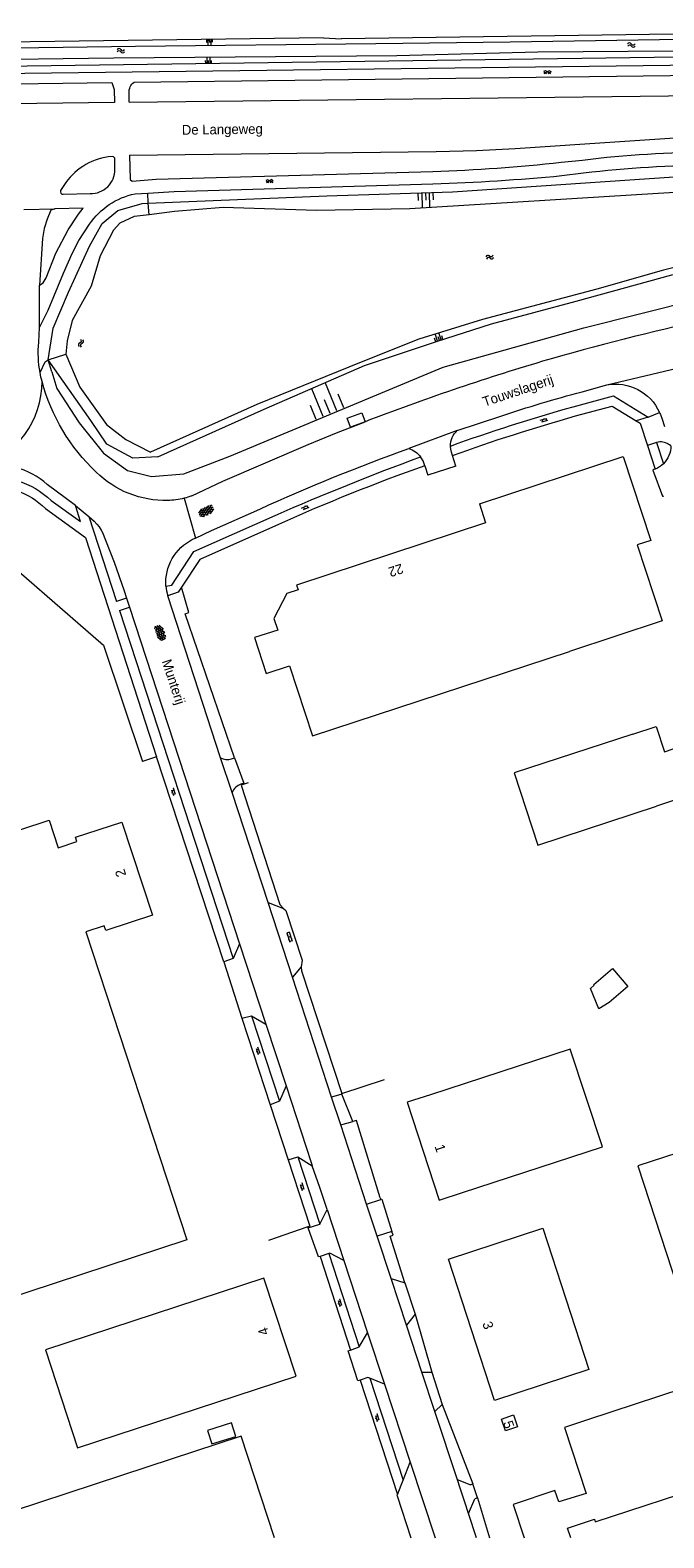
# Model space of a CAD drawing. Extents: x 99476 to 102828, y 406437 to 407931.
# Tile 142 of 162: x 101807 to 101936, y 406437 to 406744. Entities that reach past the tile are written whole.
import ezdxf

# ---------------------------------------------------------------- set-up
doc = ezdxf.new("R2010")
doc.units = 0
doc.header["$MEASUREMENT"] = 0
for name, color, linetype, lineweight in [('BG_bijgebouw', 253, 'Continuous', 0), ('BG_dakoverstek bijgebouw', 253, 'Continuous', 0), ('BG_gesloten verharding', 253, 'Continuous', 0), ('BG_heg haag', 253, 'Continuous', 0), ('BG_hek', 253, 'Continuous', 0), ('BG_hoofdgebouw', 253, 'Continuous', 13), ('BG_huisnummer', 253, 'Continuous', 0), ('BG_insteek sloot', 253, 'Continuous', 0), ('BG_kant sloot', 253, 'Continuous', 0), ('BG_kant verharding', 253, 'Continuous', 0), ('BG_open verharding', 253, 'Continuous', 0), ('BG_straatnaam', 253, 'Continuous', 0), ('BG_talud', 253, 'Continuous', 0), ('BG_taludsymbool', 253, 'Continuous', 0), ('BG_vlakafsluiter', 253, 'Continuous', 0), ('BG_watersymbool', 253, 'Continuous', 0)]:
    doc.layers.add(name, color=color, linetype=linetype, lineweight=lineweight)
doc.styles.add('Style-WORKING', font='WORKING.shx')

# ---------------------------------------------------------------- blocks, each defined once
blk = doc.blocks.new('S01GV4')
at = {"layer": 'BG_gesloten verharding', "linetype": 'Continuous', "lineweight": 0}
for p, q in [((0, 0.278304), (0.9421, 0.823239)), ((0, -0.181671), (1.741927, 0.823239)), ((0, 0.098949), (1.593645, -0.823239)), ((0.117, -0.579), (1.53, 0.238)), ((0.163, 0.466), (2.296, -0.767)), ((0.531, -0.801), (3.134, 0.701)), ((0.567, 0.694), (2.709, -0.545)), ((1.118159, 0.823239), (3.097745, -0.32208)), ((1.293565, -0.823239), (3.161206, 0.256049)), ((1.529745, 0.23842), (2.542019, 0.823239)), ((1.91699, 0.823239), (3.161206, 0.104286)), ((2.715943, 0.823239), (3.161206, 0.565645)), ((0, -0.363991), (0.793486, -0.823239)), ((2.092105, -0.823239), (3.161206, -0.205903))]:
    blk.add_line(p, q, dxfattribs=at)
blk = doc.blocks.new('S02OV6')
at = {"layer": 'BG_open verharding', "linetype": 'Continuous', "lineweight": 0}
for p, q in [((0, 0.20784), (1.371449, 0.20784)), ((0.085505, 0.20784), (0.085505, 0.268177)), ((0.485, -0.192), (0.486, 0.207)), ((0.885505, 0.20784), (0.885505, 0.31106)), ((1.285, -0.193), (1.285, 0.207)), ((0.268333, -0.19216), (1.549656, -0.19216)), ((0.885505, -0.32925), (0.885505, -0.19216))]:
    blk.add_line(p, q, dxfattribs=at)
blk = doc.blocks.new('S01GV2')
at = {"layer": 'BG_gesloten verharding', "linetype": 'Continuous', "lineweight": 0}
for p, q in [((-0.011625, -0.500414), (0.648313, 0.582897)), ((0.006945, 0.298967), (0.268018, 0.727007)), ((0.618374, -0.705844), (0.009489, 0.408468)), ((0.63697, 0.094645), (0.291267, 0.726467)), ((0.172792, -0.724773), (-0.009122, -0.392669)), ((0.31767, -0.728139), (0.629741, -0.216538))]:
    blk.add_line(p, q, dxfattribs=at)
blk = doc.blocks.new('S02OV2')
at = {"layer": 'BG_open verharding', "linetype": 'Continuous', "lineweight": 0}
for p, q in [((0.052866, 0.482148), (0.183301, 0.482148)), ((0.183301, -1.01785), (0.183301, 0.982147)), ((0.183301, 0.895191), (0.705039, 0.895191)), ((0.705039, -1.01785), (0.705039, 0.982147)), ((0.705039, 0.43867), (0.835473, 0.43867)), ((0.052866, -0.517416), (0.183301, -0.517416)), ((0.183301, -0.017851), (0.705039, -0.017851)), ((0.183301, -0.930894), (0.705039, -0.930894)), ((0.705039, -0.473938), (0.835473, -0.473938))]:
    blk.add_line(p, q, dxfattribs=at)
blk = doc.blocks.new('WATERS')
at = {"layer": 'BG_watersymbool', "linetype": 'Continuous', "lineweight": 0}
for centre, start, end in [((-0.375, 0.25), 28.07249, 151.92751), ((-0.375, -0.2), 28.07249, 151.92751), ((0.375, 0.65), 208.07249, 331.92751), ((0.375, 0.2), 208.07249, 331.92751)]:
    blk.add_arc(centre, 0.425, start, end, dxfattribs=at)
blk = doc.blocks.new('S04')
at = {"layer": 'BG_taludsymbool', "linetype": 'Continuous', "lineweight": 0}
for p, q in [((-0.5, 0), (-0.5, -0.5)), ((-0.25, 0), (-0.25, -1)), ((0, 0), (0, -0.5)), ((0.25, 0), (0.25, -1)), ((0.5, 0), (0.5, -0.5))]:
    blk.add_line(p, q, dxfattribs=at)

msp = doc.modelspace()

# ---------------------------------------------------------------- linework, layer by layer
at = {"layer": 'BG_bijgebouw', "linetype": 'Continuous', "lineweight": 0}
for p, q in [((101929.983, 406600.903), (101905.744, 406593.024)), ((101905.744, 406593.024), (101910.567, 406578.299)), ((101910.567, 406578.299), (101934.749, 406586.254))]:
    msp.add_line(p, q, dxfattribs=at)
at = {"layer": 'BG_bijgebouw', "linetype": 'Continuous', "lineweight": 0, "flags": 128}
msp.add_lwpolyline([(101929.983, 406600.903), (101934.731, 406602.47), (101936.425, 406597.336), (101940.176, 406598.573), (101943.151, 406589.556), (101939.339, 406588.299), (101939.497, 406587.821), (101934.749, 406586.254)], dxfattribs=at)
at = {"layer": 'BG_dakoverstek bijgebouw', "linetype": 'Continuous', "lineweight": 0, "flags": 128}
for points in [[(101922.058, 406549.789), (101921.978, 406549.881), (101925.772, 406553.153), (101928.92, 406549.501), (101925.126, 406546.23), (101923.021, 406544.958), (101921.31, 406549.059), (101922.058, 406549.789)], [(101848.094, 406460.537), (101843.199, 406458.99), (101844.062, 406456.262), (101848.956, 406457.809), (101848.094, 406460.537)]]:
    msp.add_lwpolyline(points, dxfattribs=at)
at = {"layer": 'BG_heg haag', "linetype": 'Continuous', "lineweight": 0}
for p, q in [((101821.933, 406619.024), (101829.92, 406595.358)), ((101873.562, 406522.19), (101872.85, 406521.989)), ((101878.417, 406506.44), (101873.562, 406522.19)), ((101878.417, 406506.44), (101878.538, 406506.069))]:
    msp.add_line(p, q, dxfattribs=at)
at = {"layer": 'BG_heg haag', "linetype": 'Continuous', "lineweight": 0, "flags": 128}
for points in [[(101766.005, 406640.066), (101793.568, 406649.223), (101796.286, 406641.32), (101821.933, 406619.024)], [(101838.655, 406625.462), (101839.397, 406625.741), (101837.896, 406630.844)]]:
    msp.add_lwpolyline(points, dxfattribs=at)
at = {"layer": 'BG_hek', "linetype": 'Continuous', "lineweight": 0}
for p, q in [((101832.775, 406596.264), (101829.92, 406595.358)), ((101846.501, 406554.537), (101832.775, 406596.264)), ((101851.475, 406590.97), (101850.634, 406590.698)), ((101846.501, 406554.537), (101850.212, 406543.006)), ((101850.212, 406543.006), (101855.986, 406525.404)), ((101870.611, 406527.682), (101879.314, 406530.558)), ((101855.986, 406525.404), (101859.65, 406514.142)), ((101863.64, 406500.505), (101855.598, 406497.723))]:
    msp.add_line(p, q, dxfattribs=at)
at = {"layer": 'BG_hek', "linetype": 'Continuous', "lineweight": 0, "flags": 128}
for points in [[(101850.634, 406590.698), (101850.07, 406590.516), (101857.955, 406566.179), (101858.653, 406565.384)], [(101858.653, 406565.384), (101859.165, 406564.954), (101862.483, 406554.888), (101862.306, 406553.515)], [(101862.306, 406553.515), (101862.339, 406552.712), (101870.611, 406527.682)], [(101859.65, 406514.142), (101864.03, 406500.64), (101863.64, 406500.505)]]:
    msp.add_lwpolyline(points, dxfattribs=at)
at = {"layer": 'BG_hoofdgebouw', "linetype": 'Continuous', "lineweight": 13}
msp.add_line((101940.121, 406467.537), (101920.726, 406461.185), dxfattribs=at)
at = {"layer": 'BG_hoofdgebouw', "linetype": 'Continuous', "lineweight": 13, "flags": 128}
for points in [[(101898.65, 406647.872), (101928.005, 406657.488), (101933.599, 406640.41), (101930.853, 406639.511), (101935.927, 406624.021), (101917.06, 406617.792)], [(101898.65, 406647.872), (101899.921, 406643.981), (101861.329, 406631.308), (101861.657, 406630.351), (101859.348, 406629.587), (101856.742, 406624.465), (101857.507, 406622.133), (101852.737, 406620.59), (101855.14, 406613.278)], [(101855.14, 406613.278), (101859.908, 406614.85), (101864.58, 406600.564), (101917.06, 406617.792)], [(101831.94, 406564.03), (101822.43, 406560.93), (101822.12, 406561.87), (101818.33, 406560.63), (101838.94, 406497.88), (101779.61, 406478.38), (101751.57, 406563.91), (101810.89, 406583.41), (101812.74, 406577.78), (101816.54, 406579.03), (101816.24, 406579.89), (101825.71, 406582.99), (101831.94, 406564.03)], [(101895.21, 406507.484), (101923.73, 406516.784), (101917.193, 406536.746), (101888.677, 406527.444)], [(101888.677, 406527.444), (101883.925, 406525.889), (101890.458, 406505.928), (101895.21, 406507.484)], [(101960.86, 406522.65), (101930.98, 406512.928), (101939.142, 406488.014), (101968.993, 406497.854)], [(101892.329, 406493.936), (101911.6, 406500.212), (101920.978, 406471.415), (101901.707, 406465.139), (101892.329, 406493.936)], [(101810.133, 406475.47), (101816.686, 406455.484), (101861.246, 406470.094), (101854.693, 406490.079), (101810.133, 406475.47)], [(101922.299, 406440.372), (101946.406, 406448.269), (101940.121, 406467.537)], [(101903.153, 406461.314), (101905.609, 406462.165), (101906.443, 406459.756), (101903.986, 406458.905), (101903.153, 406461.314)], [(101920.726, 406461.185), (101915.977, 406459.623), (101920.401, 406446.173), (101914.878, 406444.431), (101914.053, 406446.755), (101905.511, 406443.935), (101907.782457, 406437.124)], [(101856.832581, 406437.124), (101850.037, 406457.847), (101831.033, 406451.615)], [(101831.033, 406451.615), (101792.54, 406438.954), (101793.140984, 406437.124)], [(101917.273028, 406437.124), (101916.613, 406439.109), (101922.111, 406440.938), (101922.299, 406440.372)]]:
    msp.add_lwpolyline(points, dxfattribs=at)
at = {"layer": 'BG_insteek sloot', "linetype": 'Continuous', "lineweight": 0}
for p in [(101998.34, 406744.392), (101866.849, 406742.832)]:
    msp.add_line(p, (101870.55, 406742.6), dxfattribs=at)
at = {"layer": 'BG_insteek sloot', "linetype": 'Continuous', "lineweight": 0, "flags": 128}
for points in [[(101691.47, 406740.64), (101691.571, 406735.29), (101737.43, 406736.14), (101998.231, 406739.79), (101998.34, 406744.392)], [(101866.849, 406742.832), (101737.159, 406741.061), (101691.47, 406740.64)], [(101831.1, 406709.114), (101867.493, 406710.613), (101893.139, 406711.45), (101951.464, 406715.394), (102000, 406716.1637)], [(101810.707, 406677.218), (101811.724, 406683.627), (101814.838, 406691.026), (101819.133, 406700.364), (101821.686, 406704.994), (101824.857, 406707.662), (101829.86, 406709.063), (101831.1, 406709.114)], [(101875.211, 406676.076), (101889.886, 406680.942), (101901.094, 406684.573), (101918.4, 406689.152), (101937.928, 406694.502), (101954.662, 406698.233), (101973.731, 406701.28), (101993.299, 406703.07), (102000, 406703.403961)], [(101833.022, 406657.449), (101827.951, 406657.161), (101822.65, 406660.042), (101819.365, 406664.857), (101810.707, 406677.218)], [(101833.022, 406657.449), (101854.715, 406667.155), (101875.211, 406676.076)]]:
    msp.add_lwpolyline(points, dxfattribs=at)
at = {"layer": 'BG_kant sloot', "linetype": 'Continuous', "lineweight": 0, "flags": 128}
for points in [[(101877.542, 406741.686), (101904.952, 406741.98), (101935.422, 406742.484), (101964.571, 406742.879), (101986.009, 406743.008), (101996.769, 406743.165), (101996.855, 406743.016), (101996.938, 406740.996), (101994.397, 406740.878), (101938.223, 406740.115), (101910.593, 406739.9), (101881.835, 406739.129), (101824.1, 406738.651), (101798.197, 406738.319)], [(101784.051, 406740.535), (101828.478, 406741.141), (101877.542, 406741.686)], [(102000, 406713.554298), (101973.507, 406713.356), (101935.101, 406711.111), (101884.486, 406708.006), (101865.42, 406707.645), (101846.376, 406708.223), (101836.462, 406707.424), (101831.29, 406706.771)], [(101831.29, 406706.771), (101828.231, 406706.385), (101825.305, 406705.023), (101823.995, 406703.615), (101821.306, 406698.372), (101819.467, 406692.233), (101815.569, 406685.228), (101814.581, 406681.073), (101814.255, 406678.383)], [(102000, 406705.700302), (101981.233, 406704.249), (101958.063, 406700.861), (101936.241, 406695.45), (101922.611, 406691.628), (101899.311, 406685.423), (101886.296, 406681.446), (101874.521, 406676.709)], [(101814.255, 406678.383), (101817.109, 406671.621), (101822.591, 406664.017), (101826.536, 406660.99), (101831.532, 406658.37)], [(101874.521, 406676.709), (101874.519, 406676.708), (101853.268, 406668.122), (101831.532, 406658.37)]]:
    msp.add_lwpolyline(points, dxfattribs=at)
at = {"layer": 'BG_kant verharding', "linetype": 'Continuous', "lineweight": 0}
for p, q in [((101690.198, 406734.2), (101998.776, 406738.003)), ((101828.213, 406733.798), (101998.655, 406735.864)), ((101827.169, 406729.695), (101994.633, 406731.712)), ((101827.169, 406729.695), (101827.192, 406731.617)), ((101823.781, 406718.613), (101822.939, 406718.597)), ((101824.306, 406716.022), (101824.291, 406718.083)), ((101915.335, 406717.474), (101919.669, 406717.928)), ((101915.444, 406714.755), (101919.903, 406715.307)), ((101813.851, 406712.758), (101813.191, 406711.688)), ((101813.764, 406710.944), (101819.248, 406711.083)), ((101828.415, 406711.024), (101830.983, 406711.177)), ((101808.736, 406680.785), (101808.918, 406683.769)), ((101919.582, 406670.71), (101924.616, 406672.098)), ((101933.092, 406665.499), (101935.396, 406666.497)), ((101894.123, 406662.79), (101902.992, 406665.753)), ((101935.724, 406665.687), (101935.779, 406665.518)), ((101935.779, 406665.518), (101935.842, 406665.328)), ((101935.842, 406665.328), (101936.399, 406663.626)), ((101894.123, 406662.79), (101884.263, 406659.133)), ((101935.464, 406660.479), (101934.78, 406660.35)), ((101934.78, 406660.35), (101936.196, 406656.033)), ((101893.869, 406655.502), (101893.145, 406657.733)), ((101932.921, 406659.741), (101934.503, 406654.918)), ((101887.493, 406655.628), (101888.132, 406653.682)), ((101816.237, 406647.485), (101810.478, 406651.773)), ((101816.237, 406647.485), (101818.95, 406645.289)), ((101818.95, 406645.289), (101824.604, 406627.965)), ((101840.133, 406640.623), (101840.719, 406640.892)), ((101826.638, 406628.661), (101824.604, 406627.965)), ((101825.206, 406626.12), (101827.244, 406626.811)), ((101826.638, 406628.661), (101827.244, 406626.811)), ((101827.244, 406626.811), (101849.72, 406558.209)), ((101845.864, 406596.105), (101835.056, 406629.137)), ((101825.206, 406626.12), (101848.429, 406555.181)), ((101848.19, 406588.997), (101845.864, 406596.105)), ((101848.064, 406595.891), (101848.715, 406596.108)), ((101850.562, 406590.897), (101850, 406590.693)), ((101855.523, 406566.585), (101848.19, 406588.997)), ((101855.523, 406566.585), (101858.653, 406565.384)), ((101860.501, 406551.372), (101855.523, 406566.585)), ((101849.72, 406558.209), (101848.429, 406555.181)), ((101849.72, 406558.209), (101855.089, 406541.821)), ((101848.429, 406555.181), (101846.501, 406554.537)), ((101862.306, 406553.515), (101860.501, 406551.372)), ((101868.504, 406526.914), (101860.501, 406551.372)), ((101850.212, 406543.006), (101852.15, 406543.537)), ((101852.15, 406543.537), (101857.844, 406526.12)), ((101852.15, 406543.537), (101855.089, 406541.821)), ((101855.089, 406541.821), (101859.21, 406529.245)), ((101859.21, 406529.245), (101857.844, 406526.12)), ((101857.844, 406526.12), (101855.986, 406525.404)), ((101870.556, 406527.568), (101868.504, 406526.914)), ((101870.353, 406521.263), (101868.504, 406526.914)), ((101870.353, 406521.263), (101872.85, 406521.989)), ((101875.631, 406505.132), (101870.353, 406521.263)), ((101859.65, 406514.142), (101861.574, 406514.796)), ((101861.574, 406514.796), (101864.558, 406512.951)), ((101861.574, 406514.796), (101866.109, 406501.031)), ((101866.109, 406501.031), (101867.564, 406504.008)), ((101867.564, 406504.008), (101870.986, 406493.624)), ((101875.631, 406505.132), (101878.538, 406506.069)), ((101877.781, 406498.608), (101875.631, 406505.132)), ((101878.538, 406506.069), (101878.753, 406506.138)), ((101863.709, 406500.274), (101866.109, 406501.031)), ((101880.812, 406499.544), (101877.781, 406498.608)), ((101880.617, 406490.007), (101877.781, 406498.608)), ((101866.134, 406494.466), (101865.828, 406494.364)), ((101867.965, 406495.08), (101866.134, 406494.466)), ((101866.134, 406494.466), (101872.355, 406475.404)), ((101867.965, 406495.08), (101874.117, 406476.067)), ((101870.986, 406493.624), (101875.827, 406478.935)), ((101883.755, 406480.49), (101880.617, 406490.007)), ((101880.617, 406490.007), (101883.406, 406489.106)), ((101885.517, 406482.706), (101883.755, 406480.49)), ((101874.117, 406476.067), (101875.827, 406478.935)), ((101875.827, 406478.935), (101879.277, 406468.468)), ((101886.919, 406470.894), (101883.755, 406480.49)), ((101872.355, 406475.404), (101874.117, 406476.067)), ((101871.876, 406475.224), (101872.355, 406475.404)), ((101879.277, 406468.468), (101876.293, 406469.638)), ((101876.293, 406469.638), (101883.088, 406448.877)), ((101889.567, 406462.863), (101886.919, 406470.894)), ((101886.919, 406470.894), (101888.938, 406470.866)), ((101874.351, 406469.287), (101873.858, 406469.122)), ((101874.351, 406469.287), (101881.962, 406445.967)), ((101879.277, 406468.468), (101884.517, 406452.569)), ((101891.053, 406464.291), (101889.567, 406462.863)), ((101894.159, 406448.936), (101889.567, 406462.863)), ((101883.088, 406448.877), (101884.517, 406452.569)), ((101884.517, 406452.569), (101889.607417, 406437.124)), ((101881.962, 406445.967), (101883.088, 406448.877)), ((101896.742, 406447.918), (101894.159, 406448.936)), ((101894.726, 406447.215), (101894.159, 406448.936)), ((101896.742, 406447.918), (101897.311, 406448.116)), ((101881.855, 406445.69), (101881.962, 406445.967)), ((101895.663, 406444.372), (101894.726, 406447.215)), ((101896.419, 406442.08), (101897.711, 406445.071)), ((101898.254, 406445.256), (101897.711, 406445.071)), ((101896.419, 406442.08), (101895.663, 406444.372)), ((101898.052703, 406437.124), (101896.419, 406442.08))]:
    msp.add_line(p, q, dxfattribs=at)
at = {"layer": 'BG_kant verharding', "linetype": 'Continuous', "lineweight": 0, "flags": 128}
for points in [[(101783.551, 406733.176), (101823.651, 406733.705), (101824.167, 406732.288), (101824.22, 406729.648), (101781.89, 406729.126)], [(101827.272, 406718.916), (101889.822, 406719.645), (101898.084, 406719.847), (101905.945, 406720.267), (101949.696, 406723.168)], [(101827.272, 406718.916), (101827.436, 406713.988), (101827.83, 406713.625), (101832.724, 406714.036), (101889.146, 406715.613)], [(101830.983, 406711.177), (101836.388, 406711.499), (101889.181, 406713.099)], [(101808.91, 406692.431), (101809.649, 406692.885), (101810.247, 406693.889), (101812.27, 406698.912), (101814.739, 406703.675), (101816.853, 406706.859), (101817.798, 406708.104), (101812.057, 406708.005)], [(101812.057, 406708.005), (101811.235, 406707.719), (101810.453, 406705.901), (101809.884, 406703.975), (101809.514, 406701.911), (101808.91, 406692.431)], [(101808.918, 406683.769), (101810.691, 406687.321), (101813.769, 406694.877), (101815.553, 406698.864), (101816.963, 406701.506), (101819.097, 406704.834)], [(101917.766, 406667.642), (101926.025, 406669.838), (101933.092, 406665.499)], [(101875.324, 406664.595), (101872.353, 406663.488), (101871.697, 406665.334), (101874.653, 406666.38), (101875.324, 406664.595)], [(101918.26, 406665.764), (101925.701, 406667.751), (101930.637, 406664.764)], [(101839.96, 406649.506), (101846.298, 406652.489), (101863.716, 406659.976), (101869.507, 406662.318), (101875.324, 406664.595)], [(101930.637, 406664.764), (101931.432, 406664.283), (101932.921, 406659.741)], [(101887.493, 406655.628), (101887.167, 406656.624), (101886.934, 406657.042), (101886.663, 406657.437)], [(101893.145, 406657.733), (101892.936, 406658.377), (101892.789, 406659), (101892.737, 406659.639)], [(101811.293, 406648.503), (101817.254, 406644.259), (101816.237, 406647.485)], [(101810.108, 406646.894), (101818.299, 406640.977), (101832.775, 406596.264)], [(101834.711, 406631.091), (101835.898, 406631.308), (101840.389, 406638.113), (101856.971, 406645.497)], [(101840.719, 406640.892), (101844.025, 406642.408), (101853.824, 406646.783)], [(101857.673, 406643.673), (101841.646, 406636.528), (101837.896, 406630.844)], [(101822.376, 406640.436), (101824.155, 406635.971), (101826.149, 406630.153), (101826.638, 406628.661)], [(101834.711, 406631.091), (101834.834, 406630.105), (101835.056, 406629.137)], [(101837.896, 406630.844), (101837.221, 406629.821), (101835.056, 406629.137)], [(101859.21, 406529.245), (101864.326, 406513.629), (101864.558, 406512.951)], [(101867.564, 406504.008), (101866.079, 406508.514), (101864.558, 406512.951)], [(101870.986, 406493.624), (101868.127, 406495.134), (101867.965, 406495.08)], [(101876.293, 406469.638), (101875.884, 406469.798), (101874.351, 406469.287)]]:
    msp.add_lwpolyline(points, dxfattribs=at)
at = {"layer": 'BG_kant verharding', "linetype": 'Continuous', "lineweight": 0, "extrusion": (0, 0, -1)}
for centre, radius, start, end in [((-101829.674317, 406731.784426), 2.487956, 356.141391, 54.030382), ((-101945.926213, 406505.841325), 213.70587, 82.942456, 90.077426), ((-101949.715848, 406453.879473), 263.121945, 83.494171, 89.286218), ((-101831.302656, 406696.568784), 14.740822, 34.104396, 78.702979), ((-101832.08885, 406678.775228), 23.439172, 349.746576, 4.918819), ((-101832.338399, 406678.843575), 23.696913, 345.244262, 349.691363), ((-101847.272039, 406682.880703), 39.166428, 313.147393, 345.097382), ((-101926.418404, 406662.392611), 9.871334, 79.479358, 155.431008), ((-102007.74862, 406345.395456), 337.050301, 71.892303, 74.835989), ((-102015.30808, 406319.443806), 361.602599, 70.186095, 74.350645), ((-101926.57561, 406662.453877), 9.702892, 155.374048, 160.536134), ((-102030.220608, 406272.348391), 409.036696, 70.420279, 74.114384), ((-101896.956992, 406659.663116), 4.220061, 359.672576, 47.813007), ((-102017.232229, 406287.717778), 394.499788, 65.530029, 70.30228), ((-102072.253625, 406153.027781), 537.468641, 66.387485, 69.799583), ((-101882.744986, 406654.438753), 4.933591, 107.920047, 142.575103), ((-101932.685318, 406659.604725), 5.008204, 179.173112, 225.49381), ((-101799.921962, 406637.039859), 16.146334, 77.200853, 134.768897), ((-101834.489156, 406668.457709), 19.908781, 268.36845, 314.693623), ((-101932.655839, 406659.567912), 5.003367, 248.33472, 254.308945), ((-101932.643229, 406659.584664), 5.023594, 224.991067, 248.271596), ((-101799.652241, 406636.59303), 14.677632, 81.228555, 135.427265), ((-101835.169935, 406661.118155), 12.561671, 255.062015, 270.519683), ((-101835.164181, 406661.126851), 12.571557, 247.574507, 255.046892), ((-101937.480809, 406645.491962), 4.16758, 69.319477, 73.311319), ((-101813.311068, 406637.672366), 9.476849, 126.51419, 163.045062), ((-101844.522153, 406631.818285), 9.838072, 355.760508, 63.503732)]:
    msp.add_arc(centre, radius, start, end, dxfattribs=at)
at = {"layer": 'BG_kant verharding', "linetype": 'Continuous', "lineweight": 0}
for centre, radius, start, end in [((101825.010827, 406705.380422), 13.377982, 98.909166, 146.531966), ((101823.720198, 406718.044115), 0.572124, 3.897121, 83.899467), ((101819.371539, 406716.015918), 4.934465, 268.565395, 0.07062), ((101878.2115, 407054.692602), 339.255862, 271.847011, 276.282243), ((101878.071759, 407098.368171), 385.429305, 271.651667, 275.564292), ((101813.732941, 406711.512731), 0.569578, 162.078297, 273.125847), ((102065.213726, 406141.897386), 556.648775, 102.476372, 106.03079), ((102058.235697, 406186.258682), 512.115535, 106.651054, 110.926425), ((101935.421348, 406656.861926), 3.617325, 51.097862, 89.324411), ((101800.291475, 406640.670772), 15.067341, 47.462973, 103.594166), ((102024.294981, 406271.22714), 408.018141, 109.589813, 114.102422), ((101847.202094, 406598.445695), 2.696173, 240.244898, 288.643427), ((101850.723377, 406588.107169), 2.685107, 105.628767, 160.646522)]:
    msp.add_arc(centre, radius, start, end, dxfattribs=at)
at = {"layer": 'BG_talud', "linetype": 'Continuous', "lineweight": 0}
msp.add_line((101811.455, 406674.731), (101810.707, 406677.218), dxfattribs=at)
at = {"layer": 'BG_talud', "linetype": 'Continuous', "lineweight": 0, "flags": 128}
msp.add_lwpolyline([(101811.455, 406674.731), (101812.468, 406671.364), (101816.999, 406664.37), (101821.933, 406658.165), (101826.835, 406654.655), (101831.724, 406653.459), (101838.378, 406653.995), (101847.747, 406657.601), (101891.227, 406675.741), (101919.968, 406683.741), (101954.83, 406692.494), (101985.034, 406697.396), (102000, 406698.927354)], dxfattribs=at)
at = {"layer": 'BG_vlakafsluiter', "linetype": 'Continuous', "lineweight": 0}
for p, q in [((101831.1, 406709.114), (101830.983, 406711.177)), ((101805.692, 406707.819), (101812.057, 406708.005)), ((101831.29, 406706.771), (101831.1, 406709.114)), ((101808.918, 406683.769), (101808.91, 406692.431)), ((101810.707, 406677.218), (101814.255, 406678.383)), ((101924.616, 406672.098), (101950.644, 406678.319)), ((101933.092, 406665.499), (101930.637, 406664.764)), ((101934.78, 406660.35), (101932.921, 406659.741)), ((101893.869, 406655.502), (101888.132, 406653.682)), ((101934.009, 406654.751), (101936.009, 406649.391)), ((101838.408, 406648.981), (101840.719, 406640.892)), ((101848.715, 406596.108), (101838.655, 406625.462)), ((101848.715, 406596.108), (101850.562, 406590.897)), ((101850.562, 406590.897), (101850.634, 406590.698)), ((101870.556, 406527.568), (101870.611, 406527.682)), ((101872.85, 406521.989), (101870.556, 406527.568)), ((101878.753, 406506.138), (101880.812, 406499.544)), ((101863.709, 406500.274), (101863.64, 406500.505)), ((101865.828, 406494.364), (101863.709, 406500.274)), ((101883.406, 406489.106), (101885.517, 406482.706)), ((101885.517, 406482.706), (101888.938, 406470.866)), ((101873.858, 406469.122), (101871.876, 406475.224)), ((101888.938, 406470.866), (101891.053, 406464.291)), ((101891.053, 406464.291), (101897.311, 406448.116)), ((101898.254, 406445.256), (101897.311, 406448.116)), ((101881.855, 406445.69), (101884.641924, 406437.124)), ((101898.254, 406445.256), (101900.702158, 406437.124))]:
    msp.add_line(p, q, dxfattribs=at)
at = {"layer": 'BG_vlakafsluiter', "linetype": 'Continuous', "lineweight": 0, "flags": 128}
for points in [[(101809.024, 406674.603), (101810.062, 406676.789), (101810.707, 406677.218)], [(101883.406, 406489.106), (101880.472, 406498.614), (101881.055, 406498.816), (101880.812, 406499.544)]]:
    msp.add_lwpolyline(points, dxfattribs=at)
at = {"layer": 'BG_vlakafsluiter', "linetype": 'Continuous', "lineweight": 0}
msp.add_arc((101790.984333, 406672.830052), 18.43868, 288.221667, 359.931476, dxfattribs=at)

# ---------------------------------------------------------------- block references
at = {"layer": 'BG_gesloten verharding', "linetype": 'Continuous', "lineweight": 0}
for name, p, rotation in [('S01GV2', (101912.547, 406736.191), 270.687516), ('S01GV2', (101855.873, 406713.992), 271.891965), ('S01GV4', (101841.491, 406645.731), 23.822899), ('S01GV4', (101834.078, 406620.064), 108.126813)]:
    msp.add_blockref(name, p, dxfattribs=dict(at, rotation=rotation))
at = {"layer": 'BG_open verharding', "linetype": 'Continuous', "lineweight": 0}
for name, p, rotation in [('S02OV6', (101911.103, 406664.685), 16.386306), ('S02OV6', (101862.422, 406646.784), 22.897591), ('S02OV6', (101835.949, 406589.914), 288.054552), ('S02OV2', (101860.323, 406559.704), 197.818889), ('S02OV6', (101853.2, 406537.147), 288.054552), ('S02OV6', (101862.205, 406509.451), 288.054552), ('S02OV6', (101869.908, 406485.79), 288.054552), ('S02OV6', (101877.522, 406462.392), 288.054552)]:
    msp.add_blockref(name, p, dxfattribs=dict(at, rotation=rotation))
at = {"layer": 'BG_taludsymbool', "linetype": 'Continuous', "lineweight": 0}
for p, xscale, yscale, zscale, rotation in [((101843.55, 406742.514), 1.213106, 1.213106, 1.213106, 0.755713), ((101843.412, 406737.623), 1.20112, 1.20112, 1.20112, 180.8109600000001), ((101887.641, 406711.271), 3.045609, 3.045609, 3.045609, 1.862774), ((101890.487, 406681.137), 1.533094, 1.533094, 1.533094, 198.127672), ((101868.185, 406666.233), 6.100704, 6.100704, 6.100704, 202.310661)]:
    msp.add_blockref('S04', p, dxfattribs=dict(at, xscale=xscale, yscale=yscale, zscale=zscale, rotation=rotation))
at = {"layer": 'BG_watersymbool', "linetype": 'Continuous', "lineweight": 0}
for p, rotation in [((101825.496, 406739.972), 0.8593719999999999), ((101929.651, 406741.137), 0.8593719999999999), ((101900.83, 406697.937), 14.898187), ((101817.58, 406680.541), 76.64465899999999)]:
    msp.add_blockref('WATERS', p, dxfattribs=dict(at, rotation=rotation))

# ---------------------------------------------------------------- texts
at = {"layer": 'BG_huisnummer', "linetype": 'Continuous', "lineweight": 0, "style": 'Style-WORKING'}
for s, rotation, p in [('22', 198.181269, (101882.727, 406635.703)), ('2', 108.181269, (101826.623, 406572.201)), ('1', 288.126813, (101889.484, 406516.941)), ('4', 108.181269, (101855.766, 406478.779)), ('3', 288.054552, (101899.223, 406480.839)), ('5', 288.054552, (101903.452, 406460.607))]:
    msp.add_text(s, height=2, rotation=rotation, dxfattribs=at).set_placement(p)
at = {"layer": 'BG_straatnaam', "linetype": 'Continuous', "lineweight": 0, "style": 'Style-WORKING'}
for s, rotation, p in [('De Langeweg', 0.802089, (101837.959, 406723.065)), ('Touwslagerij', 18.489326, (101899.689, 406667.619)), ('Munterij', 288.126813, (101833.826, 406615.781))]:
    msp.add_text(s, height=2, rotation=rotation, dxfattribs=at).set_placement(p)

doc.saveas('drawing.dxf')
